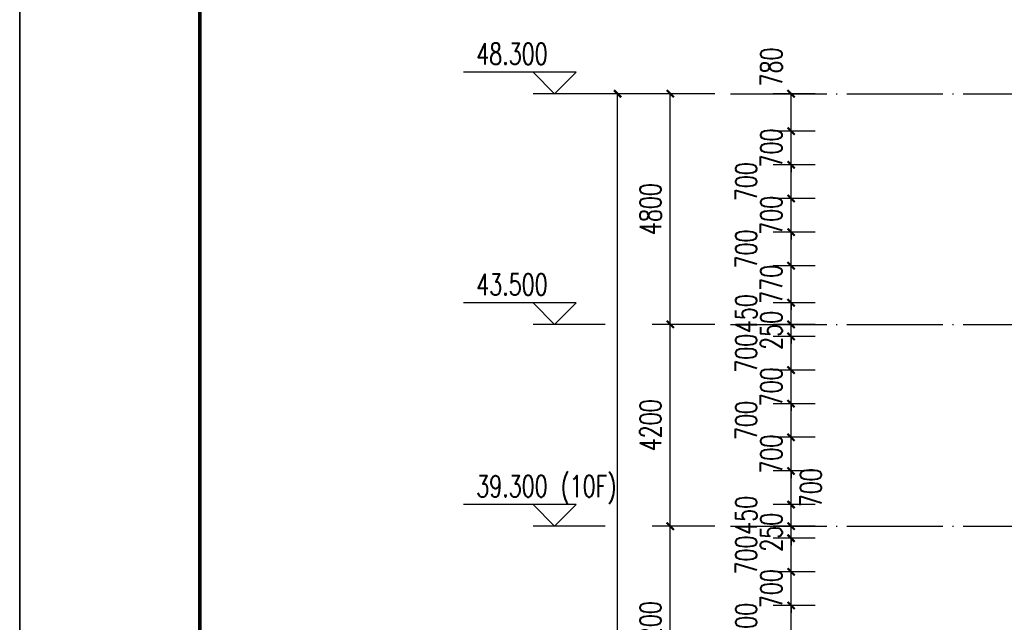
# Model space of a CAD drawing. Header units: millimetres. Extents: x 708158 to 1984082, y -168213 to -53.
# Tile 150 of 220: x 960458 to 980951, y -48657 to -36116. Entities that reach past the tile are written whole.
import ezdxf

# ---------------------------------------------------------------- set-up
doc = ezdxf.new("R2010")
doc.units = ezdxf.units.MM
doc.header["$LTSCALE"] = 1000
doc.linetypes.add('DOTE', pattern=[2.42, 2, -0.2, 0.02, -0.2])
doc.layers.get('0').update_dxf_attribs({"color": 8})
for name, color, linetype in [('A-AXIS', 1, 'DOTE'), ('DIM_ELEV', 3, 'Continuous'), ('PUB_DIM', 3, 'Continuous'), ('PUB_TEXT', 7, 'Continuous')]:
    doc.layers.add(name, color=color, linetype=linetype)
doc.layers.add('图框', color=4, linetype='Continuous', lineweight=35)
doc.styles.add('_TCH_DIM', font='SIMPLEX', dxfattribs={"bigfont": 'GBCBIG'})
doc.styles.add('_TCH_DIM_T3', font='SIMPLEX', dxfattribs={"width": 0.705882, "bigfont": 'GBCBIG'})
doc.dimstyles.new('_TCH_ARCH&&150', dxfattribs={"dimtxt": 446.25, "dimasz": 150, "dimexe": 375, "dimexo": 450, "dimgap": 189.375, "dimtad": 1, "dimdec": 0, "dimzin": 0, "dimdsep": 46, "dimtxsty": '_TCH_DIM_T3', "dimblk": 'ARCHTICK', "dimcen": 0.09, "dimclrt": 7, "dimazin": 2, "dimtfac": 1, "dimtdec": 0, "dimtix": 1, "dimtmove": 2, "dimatfit": 3, "dimfxl": 1, "dimtolj": 1, "dimtzin": 0, "dimarcsym": 0})

# ---------------------------------------------------------------- blocks, each defined once
blk = doc.blocks.new('A$C998f5811')
at = {"layer": '图框', "color": 4}
for p, q in [((-126150, 89100), (-126150, 0)), ((0, 0), (0, 89100))]:
    blk.add_line(p, q, dxfattribs=at)
at = {"layer": '图框', "color": 4, "const_width": 74.2}
blk.add_lwpolyline([(-122400, 1500), (-1500, 1500), (-1500, 87600), (-122400, 87600)], close=True, dxfattribs=at)
blk = doc.blocks.new('_ArchTick')
at = {"color": 0, "linetype": 'ByBlock', "const_width": 0.3}
blk.add_lwpolyline([(-0.5, -0.5), (0.5, 0.5)], dxfattribs=at)
blk = doc.blocks.new('*D549')
at = {"layer": 'Defpoints', "color": 0, "transparency": 16777216}
for p in [(976513, -48307), (977461, -48307), (977461, -49007)]:
    blk.add_point(p, dxfattribs=at)
at = {"layer": 'PUB_DIM', "color": 0, "lineweight": -2, "transparency": 16777216}
for p, q in [((977011, -48307), (976138, -48307)), ((976513, -49007), (976513, -48307)), ((977011, -49007), (976138, -49007))]:
    blk.add_line(p, q, dxfattribs=at)
at = {"layer": 'PUB_DIM', "color": 0, "lineweight": -2, "transparency": 16777216, "xscale": 150, "yscale": 150, "zscale": 150}
for p, rotation in [((976513, -48307), 90), ((976513, -49007), 270)]:
    blk.add_blockref('_ArchTick', p, dxfattribs=dict(at, rotation=rotation))
at = {"layer": 'PUB_DIM', "color": 7, "transparency": 16777216, "insert": (975576, -48657), "char_height": 446.2, "attachment_point": 5, "rotation": 90, "style": '_TCH_DIM_T3'}
blk.add_mtext('\\A1;700', dxfattribs=at)
blk = doc.blocks.new('*D550')
at = {"layer": 'Defpoints', "color": 0, "transparency": 16777216}
for p in [(976513, -47607), (977461, -47607), (977461, -48307)]:
    blk.add_point(p, dxfattribs=at)
at = {"layer": 'PUB_DIM', "color": 0, "lineweight": -2, "transparency": 16777216}
for p, q in [((976513, -47607), (976513, -47457)), ((977011, -47607), (976138, -47607)), ((976513, -48307), (976513, -47607)), ((977011, -48307), (976138, -48307)), ((976513, -48307), (976513, -48457))]:
    blk.add_line(p, q, dxfattribs=at)
at = {"layer": 'PUB_DIM', "color": 0, "lineweight": -2, "transparency": 16777216, "xscale": 150, "yscale": 150, "zscale": 150}
for p, rotation in [((976513, -47607), 270), ((976513, -48307), 90)]:
    blk.add_blockref('_ArchTick', p, dxfattribs=dict(at, rotation=rotation))
at = {"layer": 'PUB_DIM', "color": 7, "transparency": 16777216, "insert": (976101, -47957), "char_height": 446.2, "attachment_point": 5, "rotation": 90, "style": '_TCH_DIM_T3'}
blk.add_mtext('\\A1;700', dxfattribs=at)
blk = doc.blocks.new('*D551')
at = {"layer": 'Defpoints', "color": 0, "transparency": 16777216}
for p in [(976513, -46907), (977461, -46907), (977461, -47607)]:
    blk.add_point(p, dxfattribs=at)
at = {"layer": 'PUB_DIM', "color": 0, "lineweight": -2, "transparency": 16777216}
for p, q in [((977011, -46907), (976138, -46907)), ((976513, -47607), (976513, -46907)), ((977011, -47607), (976138, -47607))]:
    blk.add_line(p, q, dxfattribs=at)
at = {"layer": 'PUB_DIM', "color": 0, "lineweight": -2, "transparency": 16777216, "xscale": 150, "yscale": 150, "zscale": 150}
for p, rotation in [((976513, -46907), 90), ((976513, -47607), 270)]:
    blk.add_blockref('_ArchTick', p, dxfattribs=dict(at, rotation=rotation))
at = {"layer": 'PUB_DIM', "color": 7, "transparency": 16777216, "insert": (975576, -47257), "char_height": 446.2, "attachment_point": 5, "rotation": 90, "style": '_TCH_DIM_T3'}
blk.add_mtext('\\A1;700', dxfattribs=at)
blk = doc.blocks.new('*D552')
at = {"layer": 'Defpoints', "color": 0, "transparency": 16777216}
for p in [(976513, -46657), (977461, -46657), (977461, -46907)]:
    blk.add_point(p, dxfattribs=at)
at = {"layer": 'PUB_DIM', "color": 0, "lineweight": -2, "transparency": 16777216}
for p, q in [((976513, -46657), (976513, -46507)), ((977011, -46657), (976138, -46657)), ((976513, -46907), (976513, -46657)), ((977011, -46907), (976138, -46907)), ((976513, -46907), (976513, -47057))]:
    blk.add_line(p, q, dxfattribs=at)
at = {"layer": 'PUB_DIM', "color": 0, "lineweight": -2, "transparency": 16777216, "xscale": 150, "yscale": 150, "zscale": 150}
for p, rotation in [((976513, -46657), 270), ((976513, -46907), 90)]:
    blk.add_blockref('_ArchTick', p, dxfattribs=dict(at, rotation=rotation))
at = {"layer": 'PUB_DIM', "color": 7, "transparency": 16777216, "insert": (976101, -46782), "char_height": 446.2, "attachment_point": 5, "rotation": 90, "style": '_TCH_DIM_T3'}
blk.add_mtext('\\A1;250', dxfattribs=at)
blk = doc.blocks.new('*D553')
at = {"layer": 'Defpoints', "color": 0, "transparency": 16777216}
for p in [(976513, -46207), (977461, -46207), (977461, -46657)]:
    blk.add_point(p, dxfattribs=at)
at = {"layer": 'PUB_DIM', "color": 0, "lineweight": -2, "transparency": 16777216}
for p, q in [((977011, -46207), (976138, -46207)), ((976513, -46657), (976513, -46207)), ((977011, -46657), (976138, -46657))]:
    blk.add_line(p, q, dxfattribs=at)
at = {"layer": 'PUB_DIM', "color": 0, "lineweight": -2, "transparency": 16777216, "xscale": 150, "yscale": 150, "zscale": 150}
for p, rotation in [((976513, -46207), 90), ((976513, -46657), 270)]:
    blk.add_blockref('_ArchTick', p, dxfattribs=dict(at, rotation=rotation))
at = {"layer": 'PUB_DIM', "color": 7, "transparency": 16777216, "insert": (975576, -46432), "char_height": 446.2, "attachment_point": 5, "rotation": 90, "style": '_TCH_DIM_T3'}
blk.add_mtext('\\A1;450', dxfattribs=at)
blk = doc.blocks.new('*D554')
at = {"layer": 'Defpoints', "color": 0, "transparency": 16777216}
for p in [(976513, -45507), (977461, -45507), (977461, -46207)]:
    blk.add_point(p, dxfattribs=at)
at = {"layer": 'PUB_DIM', "color": 0, "lineweight": -2, "transparency": 16777216}
for p, q in [((977011, -45507), (976138, -45507)), ((976513, -46207), (976513, -45507)), ((977011, -46207), (976138, -46207))]:
    blk.add_line(p, q, dxfattribs=at)
at = {"layer": 'PUB_DIM', "color": 0, "lineweight": -2, "transparency": 16777216, "xscale": 150, "yscale": 150, "zscale": 150}
for p, rotation in [((976513, -45507), 90), ((976513, -46207), 270)]:
    blk.add_blockref('_ArchTick', p, dxfattribs=dict(at, rotation=rotation))
at = {"layer": 'PUB_DIM', "color": 7, "transparency": 16777216, "insert": (976926, -45857), "char_height": 446.2, "attachment_point": 5, "rotation": 90, "style": '_TCH_DIM_T3'}
blk.add_mtext('\\A1;700', dxfattribs=at)
blk = doc.blocks.new('*D555')
at = {"layer": 'Defpoints', "color": 0, "transparency": 16777216}
for p in [(976513, -44807), (977461, -44807), (977461, -45507)]:
    blk.add_point(p, dxfattribs=at)
at = {"layer": 'PUB_DIM', "color": 0, "lineweight": -2, "transparency": 16777216}
for p, q in [((976513, -44807), (976513, -44657)), ((977011, -44807), (976138, -44807)), ((976513, -45507), (976513, -44807)), ((977011, -45507), (976138, -45507)), ((976513, -45507), (976513, -45657))]:
    blk.add_line(p, q, dxfattribs=at)
at = {"layer": 'PUB_DIM', "color": 0, "lineweight": -2, "transparency": 16777216, "xscale": 150, "yscale": 150, "zscale": 150}
for p, rotation in [((976513, -44807), 270), ((976513, -45507), 90)]:
    blk.add_blockref('_ArchTick', p, dxfattribs=dict(at, rotation=rotation))
at = {"layer": 'PUB_DIM', "color": 7, "transparency": 16777216, "insert": (976101, -45157), "char_height": 446.2, "attachment_point": 5, "rotation": 90, "style": '_TCH_DIM_T3'}
blk.add_mtext('\\A1;700', dxfattribs=at)
blk = doc.blocks.new('*D556')
at = {"layer": 'Defpoints', "color": 0, "transparency": 16777216}
for p in [(976513, -44107), (977461, -44107), (977461, -44807)]:
    blk.add_point(p, dxfattribs=at)
at = {"layer": 'PUB_DIM', "color": 0, "lineweight": -2, "transparency": 16777216}
for p, q in [((977011, -44107), (976138, -44107)), ((976513, -44807), (976513, -44107)), ((977011, -44807), (976138, -44807))]:
    blk.add_line(p, q, dxfattribs=at)
at = {"layer": 'PUB_DIM', "color": 0, "lineweight": -2, "transparency": 16777216, "xscale": 150, "yscale": 150, "zscale": 150}
for p, rotation in [((976513, -44107), 90), ((976513, -44807), 270)]:
    blk.add_blockref('_ArchTick', p, dxfattribs=dict(at, rotation=rotation))
at = {"layer": 'PUB_DIM', "color": 7, "transparency": 16777216, "insert": (975576, -44457), "char_height": 446.2, "attachment_point": 5, "rotation": 90, "style": '_TCH_DIM_T3'}
blk.add_mtext('\\A1;700', dxfattribs=at)
blk = doc.blocks.new('*D557')
at = {"layer": 'Defpoints', "color": 0, "transparency": 16777216}
for p in [(976513, -43407), (977461, -43407), (977461, -44107)]:
    blk.add_point(p, dxfattribs=at)
at = {"layer": 'PUB_DIM', "color": 0, "lineweight": -2, "transparency": 16777216}
for p, q in [((977011, -43407), (976138, -43407)), ((976513, -43407), (976513, -43257)), ((976513, -44107), (976513, -43407)), ((977011, -44107), (976138, -44107)), ((976513, -44107), (976513, -44257))]:
    blk.add_line(p, q, dxfattribs=at)
at = {"layer": 'PUB_DIM', "color": 0, "lineweight": -2, "transparency": 16777216, "xscale": 150, "yscale": 150, "zscale": 150}
for p, rotation in [((976513, -43407), 270), ((976513, -44107), 90)]:
    blk.add_blockref('_ArchTick', p, dxfattribs=dict(at, rotation=rotation))
at = {"layer": 'PUB_DIM', "color": 7, "transparency": 16777216, "insert": (976101, -43757), "char_height": 446.2, "attachment_point": 5, "rotation": 90, "style": '_TCH_DIM_T3'}
blk.add_mtext('\\A1;700', dxfattribs=at)
blk = doc.blocks.new('*D558')
at = {"layer": 'Defpoints', "color": 0, "transparency": 16777216}
for p in [(976513, -42707), (977461, -42707), (977461, -43407)]:
    blk.add_point(p, dxfattribs=at)
at = {"layer": 'PUB_DIM', "color": 0, "lineweight": -2, "transparency": 16777216}
for p, q in [((977011, -42707), (976138, -42707)), ((976513, -43407), (976513, -42707)), ((977011, -43407), (976138, -43407))]:
    blk.add_line(p, q, dxfattribs=at)
at = {"layer": 'PUB_DIM', "color": 0, "lineweight": -2, "transparency": 16777216, "xscale": 150, "yscale": 150, "zscale": 150}
for p, rotation in [((976513, -42707), 90), ((976513, -43407), 270)]:
    blk.add_blockref('_ArchTick', p, dxfattribs=dict(at, rotation=rotation))
at = {"layer": 'PUB_DIM', "color": 7, "transparency": 16777216, "insert": (975576, -43057), "char_height": 446.2, "attachment_point": 5, "rotation": 90, "style": '_TCH_DIM_T3'}
blk.add_mtext('\\A1;700', dxfattribs=at)
blk = doc.blocks.new('*D559')
at = {"layer": 'Defpoints', "color": 0, "transparency": 16777216}
for p in [(976513, -42457), (977461, -42457), (977461, -42707)]:
    blk.add_point(p, dxfattribs=at)
at = {"layer": 'PUB_DIM', "color": 0, "lineweight": -2, "transparency": 16777216}
for p, q in [((976513, -42457), (976513, -42307)), ((977011, -42457), (976138, -42457)), ((976513, -42707), (976513, -42457)), ((977011, -42707), (976138, -42707)), ((976513, -42707), (976513, -42857))]:
    blk.add_line(p, q, dxfattribs=at)
at = {"layer": 'PUB_DIM', "color": 0, "lineweight": -2, "transparency": 16777216, "xscale": 150, "yscale": 150, "zscale": 150}
for p, rotation in [((976513, -42457), 270), ((976513, -42707), 90)]:
    blk.add_blockref('_ArchTick', p, dxfattribs=dict(at, rotation=rotation))
at = {"layer": 'PUB_DIM', "color": 7, "transparency": 16777216, "insert": (976101, -42582), "char_height": 446.2, "attachment_point": 5, "rotation": 90, "style": '_TCH_DIM_T3'}
blk.add_mtext('\\A1;250', dxfattribs=at)
blk = doc.blocks.new('*D560')
at = {"layer": 'Defpoints', "color": 0, "transparency": 16777216}
for p in [(976513, -42007), (977461, -42007), (977461, -42457)]:
    blk.add_point(p, dxfattribs=at)
at = {"layer": 'PUB_DIM', "color": 0, "lineweight": -2, "transparency": 16777216}
for p, q in [((977011, -42007), (976138, -42007)), ((976513, -42457), (976513, -42007)), ((977011, -42457), (976138, -42457))]:
    blk.add_line(p, q, dxfattribs=at)
at = {"layer": 'PUB_DIM', "color": 0, "lineweight": -2, "transparency": 16777216, "xscale": 150, "yscale": 150, "zscale": 150}
for p, rotation in [((976513, -42007), 90), ((976513, -42457), 270)]:
    blk.add_blockref('_ArchTick', p, dxfattribs=dict(at, rotation=rotation))
at = {"layer": 'PUB_DIM', "color": 7, "transparency": 16777216, "insert": (975576, -42232), "char_height": 446.2, "attachment_point": 5, "rotation": 90, "style": '_TCH_DIM_T3'}
blk.add_mtext('\\A1;450', dxfattribs=at)
blk = doc.blocks.new('*D561')
at = {"layer": 'Defpoints', "color": 0, "transparency": 16777216}
for p in [(976513, -41237), (977461, -41237), (977461, -42007)]:
    blk.add_point(p, dxfattribs=at)
at = {"layer": 'PUB_DIM', "color": 0, "lineweight": -2, "transparency": 16777216}
for p, q in [((976513, -41237), (976513, -41087)), ((977011, -41237), (976138, -41237)), ((976513, -42007), (976513, -41237)), ((977011, -42007), (976138, -42007)), ((976513, -42007), (976513, -42157))]:
    blk.add_line(p, q, dxfattribs=at)
at = {"layer": 'PUB_DIM', "color": 0, "lineweight": -2, "transparency": 16777216, "xscale": 150, "yscale": 150, "zscale": 150}
for p, rotation in [((976513, -41237), 270), ((976513, -42007), 90)]:
    blk.add_blockref('_ArchTick', p, dxfattribs=dict(at, rotation=rotation))
at = {"layer": 'PUB_DIM', "color": 7, "transparency": 16777216, "insert": (976101, -41622), "char_height": 446.2, "attachment_point": 5, "rotation": 90, "style": '_TCH_DIM_T3'}
blk.add_mtext('\\A1;770', dxfattribs=at)
blk = doc.blocks.new('*D562')
at = {"layer": 'Defpoints', "color": 0, "transparency": 16777216}
for p in [(976513, -40537), (977461, -40537), (977461, -41237)]:
    blk.add_point(p, dxfattribs=at)
at = {"layer": 'PUB_DIM', "color": 0, "lineweight": -2, "transparency": 16777216}
for p, q in [((977011, -40537), (976138, -40537)), ((976513, -41237), (976513, -40537)), ((977011, -41237), (976138, -41237))]:
    blk.add_line(p, q, dxfattribs=at)
at = {"layer": 'PUB_DIM', "color": 0, "lineweight": -2, "transparency": 16777216, "xscale": 150, "yscale": 150, "zscale": 150}
for p, rotation in [((976513, -40537), 90), ((976513, -41237), 270)]:
    blk.add_blockref('_ArchTick', p, dxfattribs=dict(at, rotation=rotation))
at = {"layer": 'PUB_DIM', "color": 7, "transparency": 16777216, "insert": (975576, -40887), "char_height": 446.2, "attachment_point": 5, "rotation": 90, "style": '_TCH_DIM_T3'}
blk.add_mtext('\\A1;700', dxfattribs=at)
blk = doc.blocks.new('*D563')
at = {"layer": 'Defpoints', "color": 0, "transparency": 16777216}
for p in [(976513, -39837), (977461, -39837), (977461, -40537)]:
    blk.add_point(p, dxfattribs=at)
at = {"layer": 'PUB_DIM', "color": 0, "lineweight": -2, "transparency": 16777216}
for p, q in [((976513, -39837), (976513, -39687)), ((977011, -39837), (976138, -39837)), ((976513, -40537), (976513, -39837)), ((977011, -40537), (976138, -40537)), ((976513, -40537), (976513, -40687))]:
    blk.add_line(p, q, dxfattribs=at)
at = {"layer": 'PUB_DIM', "color": 0, "lineweight": -2, "transparency": 16777216, "xscale": 150, "yscale": 150, "zscale": 150}
for p, rotation in [((976513, -39837), 270), ((976513, -40537), 90)]:
    blk.add_blockref('_ArchTick', p, dxfattribs=dict(at, rotation=rotation))
at = {"layer": 'PUB_DIM', "color": 7, "transparency": 16777216, "insert": (976101, -40187), "char_height": 446.2, "attachment_point": 5, "rotation": 90, "style": '_TCH_DIM_T3'}
blk.add_mtext('\\A1;700', dxfattribs=at)
blk = doc.blocks.new('*D564')
at = {"layer": 'Defpoints', "color": 0, "transparency": 16777216}
for p in [(976513, -39137), (977461, -39137), (977461, -39837)]:
    blk.add_point(p, dxfattribs=at)
at = {"layer": 'PUB_DIM', "color": 0, "lineweight": -2, "transparency": 16777216}
for p, q in [((977011, -39137), (976138, -39137)), ((976513, -39837), (976513, -39137)), ((977011, -39837), (976138, -39837))]:
    blk.add_line(p, q, dxfattribs=at)
at = {"layer": 'PUB_DIM', "color": 0, "lineweight": -2, "transparency": 16777216, "xscale": 150, "yscale": 150, "zscale": 150}
for p, rotation in [((976513, -39137), 90), ((976513, -39837), 270)]:
    blk.add_blockref('_ArchTick', p, dxfattribs=dict(at, rotation=rotation))
at = {"layer": 'PUB_DIM', "color": 7, "transparency": 16777216, "insert": (975576, -39487), "char_height": 446.2, "attachment_point": 5, "rotation": 90, "style": '_TCH_DIM_T3'}
blk.add_mtext('\\A1;700', dxfattribs=at)
blk = doc.blocks.new('*D565')
at = {"layer": 'Defpoints', "color": 0, "transparency": 16777216}
for p in [(976513, -38437), (977461, -38437), (977461, -39137)]:
    blk.add_point(p, dxfattribs=at)
at = {"layer": 'PUB_DIM', "color": 0, "lineweight": -2, "transparency": 16777216}
for p, q in [((976513, -38437), (976513, -38287)), ((977011, -38437), (976138, -38437)), ((976513, -39137), (976513, -38437)), ((977011, -39137), (976138, -39137)), ((976513, -39137), (976513, -39287))]:
    blk.add_line(p, q, dxfattribs=at)
at = {"layer": 'PUB_DIM', "color": 0, "lineweight": -2, "transparency": 16777216, "xscale": 150, "yscale": 150, "zscale": 150}
for p, rotation in [((976513, -38437), 270), ((976513, -39137), 90)]:
    blk.add_blockref('_ArchTick', p, dxfattribs=dict(at, rotation=rotation))
at = {"layer": 'PUB_DIM', "color": 7, "transparency": 16777216, "insert": (976101, -38787), "char_height": 446.2, "attachment_point": 5, "rotation": 90, "style": '_TCH_DIM_T3'}
blk.add_mtext('\\A1;700', dxfattribs=at)
blk = doc.blocks.new('*D566')
at = {"layer": 'Defpoints', "color": 0, "transparency": 16777216}
for p in [(976513, -37657), (977461, -37657), (977461, -38437)]:
    blk.add_point(p, dxfattribs=at)
at = {"layer": 'PUB_DIM', "color": 0, "lineweight": -2, "transparency": 16777216}
for p, q in [((977011, -37657), (976138, -37657)), ((976513, -38437), (976513, -37657)), ((977011, -38437), (976138, -38437))]:
    blk.add_line(p, q, dxfattribs=at)
at = {"layer": 'PUB_DIM', "color": 0, "lineweight": -2, "transparency": 16777216, "xscale": 150, "yscale": 150, "zscale": 150}
for p, rotation in [((976513, -37657), 90), ((976513, -38437), 270)]:
    blk.add_blockref('_ArchTick', p, dxfattribs=dict(at, rotation=rotation))
at = {"layer": 'PUB_DIM', "color": 7, "transparency": 16777216, "insert": (976101, -37102), "char_height": 446.2, "attachment_point": 5, "rotation": 90, "style": '_TCH_DIM_T3'}
blk.add_mtext('\\A1;780', dxfattribs=at)
blk = doc.blocks.new('*D779')
at = {"layer": 'Defpoints', "color": 0, "transparency": 16777216}
for p in [(972902, -37657), (975375, -37657), (975375, -85957)]:
    blk.add_point(p, dxfattribs=at)
at = {"layer": 'PUB_DIM', "color": 0, "lineweight": -2, "transparency": 16777216}
for p, q in [((974925, -37657), (972527, -37657)), ((972902, -85957), (972902, -37657)), ((974925, -85957), (972527, -85957))]:
    blk.add_line(p, q, dxfattribs=at)
at = {"layer": 'PUB_DIM', "color": 0, "lineweight": -2, "transparency": 16777216, "xscale": 150, "yscale": 150, "zscale": 150}
for p, rotation in [((972902, -37657), 90), ((972902, -85957), 270)]:
    blk.add_blockref('_ArchTick', p, dxfattribs=dict(at, rotation=rotation))
at = {"layer": 'PUB_DIM', "color": 7, "transparency": 16777216, "insert": (972490, -61807), "char_height": 446.2, "attachment_point": 5, "rotation": 90, "style": '_TCH_DIM_T3'}
blk.add_mtext('\\A1;48300', dxfattribs=at)
blk = doc.blocks.new('*D788')
at = {"layer": 'Defpoints', "color": 0, "transparency": 16777216}
for p in [(973999, -46657), (975375, -46657), (975375, -50857)]:
    blk.add_point(p, dxfattribs=at)
at = {"layer": 'PUB_DIM', "color": 0, "lineweight": -2, "transparency": 16777216}
for p, q in [((974925, -46657), (973624, -46657)), ((973999, -50857), (973999, -46657)), ((974925, -50857), (973624, -50857))]:
    blk.add_line(p, q, dxfattribs=at)
at = {"layer": 'PUB_DIM', "color": 0, "lineweight": -2, "transparency": 16777216, "xscale": 150, "yscale": 150, "zscale": 150}
for p, rotation in [((973999, -46657), 90), ((973999, -50857), 270)]:
    blk.add_blockref('_ArchTick', p, dxfattribs=dict(at, rotation=rotation))
at = {"layer": 'PUB_DIM', "color": 7, "transparency": 16777216, "insert": (973586, -48757), "char_height": 446.2, "attachment_point": 5, "rotation": 90, "style": '_TCH_DIM_T3'}
blk.add_mtext('\\A1;4200', dxfattribs=at)
blk = doc.blocks.new('*D789')
at = {"layer": 'Defpoints', "color": 0, "transparency": 16777216}
for p in [(973999, -42457), (975375, -42457), (975375, -46657)]:
    blk.add_point(p, dxfattribs=at)
at = {"layer": 'PUB_DIM', "color": 0, "lineweight": -2, "transparency": 16777216}
for p, q in [((974925, -42457), (973624, -42457)), ((973999, -46657), (973999, -42457)), ((974925, -46657), (973624, -46657))]:
    blk.add_line(p, q, dxfattribs=at)
at = {"layer": 'PUB_DIM', "color": 0, "lineweight": -2, "transparency": 16777216, "xscale": 150, "yscale": 150, "zscale": 150}
for p, rotation in [((973999, -42457), 90), ((973999, -46657), 270)]:
    blk.add_blockref('_ArchTick', p, dxfattribs=dict(at, rotation=rotation))
at = {"layer": 'PUB_DIM', "color": 7, "transparency": 16777216, "insert": (973586, -44557), "char_height": 446.2, "attachment_point": 5, "rotation": 90, "style": '_TCH_DIM_T3'}
blk.add_mtext('\\A1;4200', dxfattribs=at)
blk = doc.blocks.new('*D790')
at = {"layer": 'Defpoints', "color": 0, "transparency": 16777216}
for p in [(973999, -37657), (975375, -37657), (975375, -42457)]:
    blk.add_point(p, dxfattribs=at)
at = {"layer": 'PUB_DIM', "color": 0, "lineweight": -2, "transparency": 16777216}
for p, q in [((974925, -37657), (973624, -37657)), ((973999, -42457), (973999, -37657)), ((974925, -42457), (973624, -42457))]:
    blk.add_line(p, q, dxfattribs=at)
at = {"layer": 'PUB_DIM', "color": 0, "lineweight": -2, "transparency": 16777216, "xscale": 150, "yscale": 150, "zscale": 150}
for p, rotation in [((973999, -37657), 90), ((973999, -42457), 270)]:
    blk.add_blockref('_ArchTick', p, dxfattribs=dict(at, rotation=rotation))
at = {"layer": 'PUB_DIM', "color": 7, "transparency": 16777216, "insert": (973586, -40057), "char_height": 446.2, "attachment_point": 5, "rotation": 90, "style": '_TCH_DIM_T3'}
blk.add_mtext('\\A1;4800', dxfattribs=at)

msp = doc.modelspace()

# ---------------------------------------------------------------- linework, layer by layer
at = {"layer": 'A-AXIS'}
for p, q in [((975254, -37656.7), (1017240.9, -37656.7)), ((975254, -42456.7), (1017240.9, -42456.7)), ((975254, -46656.7), (1017240.9, -46656.7))]:
    msp.add_line(p, q, dxfattribs=at)
at = {"layer": 'DIM_ELEV'}
for p, q in [((972041.5, -37206.7), (969694, -37206.7)), ((971591.5, -37656.7), (971141.5, -37206.7)), ((971591.5, -37656.7), (972041.5, -37206.7)), ((972641.5, -37656.7), (971141.5, -37656.7)), ((972041.5, -42006.7), (969694, -42006.7)), ((971591.5, -42456.7), (971141.5, -42006.7)), ((971591.5, -42456.7), (972041.5, -42006.7)), ((972641.5, -42456.7), (971141.5, -42456.7)), ((972041.5, -46206.7), (969694, -46206.7)), ((971591.5, -46656.7), (971141.5, -46206.7)), ((971591.5, -46656.7), (972041.5, -46206.7)), ((972641.5, -46656.7), (971141.5, -46656.7))]:
    msp.add_line(p, q, dxfattribs=at)

# ---------------------------------------------------------------- block references
for p in [(960457.6, -107699.9), (1086607.6, -107699.9)]:
    msp.add_blockref('A$C998f5811', p)

# ---------------------------------------------------------------- texts
at = {"layer": 'PUB_TEXT', "style": '_TCH_DIM', "width": 0.705882}
for s, p in [('48.300', (969961, -37049.2)), ('43.500', (969961, -41849.2)), ('39.300', (969961, -46049.2)), ('(10F)', (971716, -46049.2))]:
    msp.add_text(s, height=446.25, dxfattribs=at).set_placement(p)

# ---------------------------------------------------------------- dimensions: what is measured, and where the dimension line sits
at = {"layer": 'PUB_DIM'}
for base, p1, p2, picture, middle in [((976513.2, -37656.7), (977460.9, -38436.7), (977460.9, -37656.7), '*D566', (976100.7, -37101.7)), ((976513.2, -39136.7), (977460.9, -39836.7), (977460.9, -39136.7), '*D564', (975575.7, -39486.7)), ((976513.2, -40536.7), (977460.9, -41236.7), (977460.9, -40536.7), '*D562', (975575.7, -40886.7)), ((976513.2, -42006.7), (977460.9, -42456.7), (977460.9, -42006.7), '*D560', (975575.7, -42231.7)), ((976513.2, -42706.7), (977460.9, -43406.7), (977460.9, -42706.7), '*D558', (975575.7, -43056.7)), ((976513.2, -44106.7), (977460.9, -44806.7), (977460.9, -44106.7), '*D556', (975575.7, -44456.7)), ((976513.2, -45506.7), (977460.9, -46206.7), (977460.9, -45506.7), '*D554', (976925.7, -45856.7)), ((976513.2, -46206.7), (977460.9, -46656.7), (977460.9, -46206.7), '*D553', (975575.7, -46431.7)), ((976513.2, -46906.7), (977460.9, -47606.7), (977460.9, -46906.7), '*D551', (975575.7, -47256.7)), ((976513.2, -48306.7), (977460.9, -49006.7), (977460.9, -48306.7), '*D549', (975575.7, -48656.7))]:
    dim = msp.add_linear_dim(base=base, p1=p1, p2=p2, angle=90, dimstyle='_TCH_ARCH&&150', dxfattribs=at)
    dim.commit()
    dim.dimension.update_dxf_attribs({"geometry": picture, "text_midpoint": middle, "dimtype": 129})
for p1, p2, distance, picture, middle in [((975375.3, -85956.7), (975375.3, -37656.7), 2473.1, '*D779', (972489.7, -61806.7)), ((975375.3, -42456.7), (975375.3, -37656.7), 1376.7, '*D790', (973586.1, -40056.7)), ((977460.9, -39136.7), (977460.9, -38436.7), 947.8, '*D565', (976100.7, -38786.7)), ((977460.9, -40536.7), (977460.9, -39836.7), 947.8, '*D563', (976100.7, -40186.7)), ((977460.9, -42006.7), (977460.9, -41236.7), 947.8, '*D561', (976100.7, -41621.7)), ((977460.9, -42706.7), (977460.9, -42456.7), 947.8, '*D559', (976100.7, -42581.7)), ((975375.3, -46656.7), (975375.3, -42456.7), 1376.7, '*D789', (973586.1, -44556.7)), ((977460.9, -44106.7), (977460.9, -43406.7), 947.8, '*D557', (976100.7, -43756.7)), ((977460.9, -45506.7), (977460.9, -44806.7), 947.8, '*D555', (976100.7, -45156.7)), ((977460.9, -46906.7), (977460.9, -46656.7), 947.8, '*D552', (976100.7, -46781.7)), ((975375.3, -50856.7), (975375.3, -46656.7), 1376.7, '*D788', (973586.1, -48756.7)), ((977460.9, -48306.7), (977460.9, -47606.7), 947.8, '*D550', (976100.7, -47956.7))]:
    dim = msp.add_aligned_dim(p1=p1, p2=p2, distance=distance, dimstyle='_TCH_ARCH&&150', dxfattribs=at)
    dim.commit()
    dim.dimension.update_dxf_attribs({"geometry": picture, "text_midpoint": middle})

doc.saveas('drawing.dxf')
